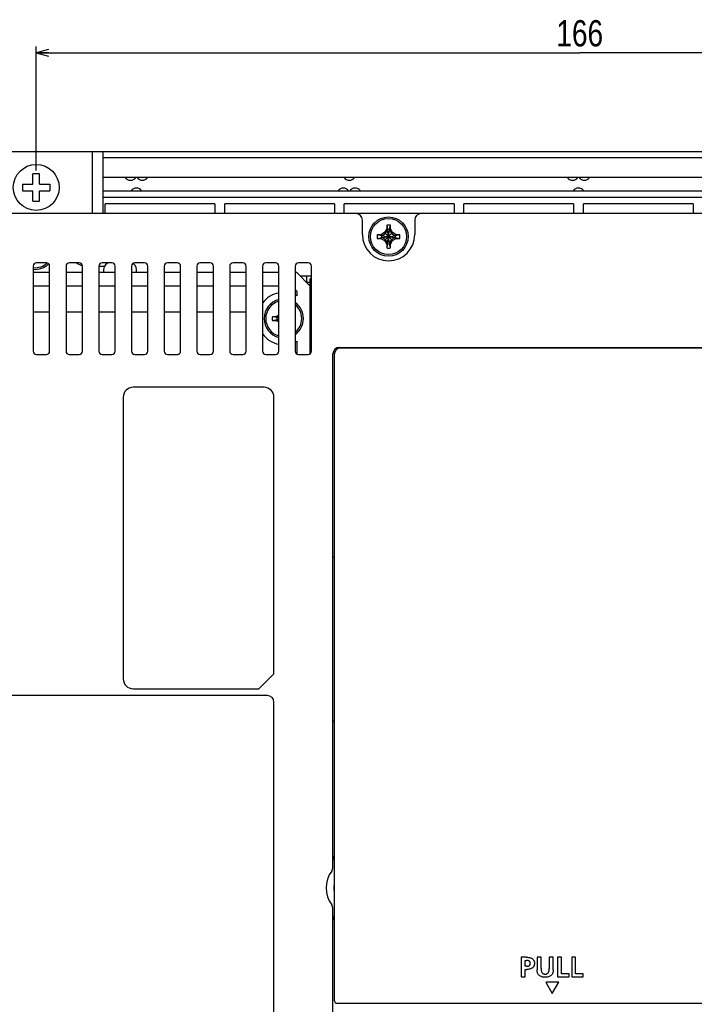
# Model space of a CAD drawing. Extents: x 0 to 699, y 0 to 413.
# Tile 16 of 19: x 493 to 596, y 167 to 317. Entities that reach past the tile are written whole.
import ezdxf
from ezdxf.enums import TextEntityAlignment as Align

# ---------------------------------------------------------------- set-up
doc = ezdxf.new("R2010")
doc.units = 0
doc.header["$LTSCALE"] = 46.255
doc.layers.get('0').update_dxf_attribs({"linetype": 'CONTINUOUS'})
doc.layers.add('AXIS', color=7, linetype='CONTINUOUS')
doc.layers.add('DIM', color=7, linetype='CONTINUOUS')
doc.styles.get("Standard").update_dxf_attribs({"font": 'txt', "width": 0.8})
doc.dimstyles.get("Standard").update_dxf_attribs({"dimtxt": 2.5, "dimasz": 2.5, "dimexe": 1.25, "dimexo": 0.625, "dimtad": 1, "dimcen": 2.5, "dimazin": 3, "dimtfac": 1, "dimtmove": 0, "dimatfit": 3})

# ---------------------------------------------------------------- blocks, each defined once
blk = doc.blocks.new('_OPEN')
at = {"color": 0, "linetype": 'BYBLOCK'}
for p, q in [((0, 0), (-1, 0.263)), ((-1, -0.263), (0, 0)), ((-1, 0), (0, 0))]:
    blk.add_line(p, q, dxfattribs=at)
blk = doc.blocks.new('*D6')
at = {"layer": 'DIM', "color": 2, "linetype": 'CONTINUOUS'}
for p, q in [((495.49, 294.16), (495.49, 313.09)), ((661.49, 294.16), (661.49, 313.09)), ((495.49, 312.09), (578.49, 312.09)), ((661.49, 312.09), (578.49, 312.09))]:
    blk.add_line(p, q, dxfattribs=at)
at = {"layer": 'DIM', "color": 2, "linetype": 'CONTINUOUS', "xscale": 1.9, "yscale": 1.9, "zscale": 1.9, "rotation": 180}
blk.add_blockref('_OPEN', (495.49, 312.09), dxfattribs=at)
at = {"layer": 'DIM', "color": 2, "linetype": 'CONTINUOUS', "xscale": 1.9, "yscale": 1.9, "zscale": 1.9}
blk.add_blockref('_OPEN', (661.49, 312.09), dxfattribs=at)
at = {"layer": 'DIM', "color": 2, "linetype": 'CONTINUOUS', "width": 0.8}
blk.add_text('166', height=4, dxfattribs=at).set_placement((578.49, 313.09), align=Align.CENTER)

msp = doc.modelspace()

# ---------------------------------------------------------------- linework, layer by layer
at = {"color": 7, "linetype": 'CONTINUOUS'}
for p, q in [((459.782, 297.061), (696.804, 297.061)), ((504.093, 287.561), (504.093, 297.061)), ((505.693, 287.561), (505.693, 297.061)), ((651.293, 296.061), (505.693, 296.061)), ((495.993, 293.661), (494.993, 293.661)), ((494.993, 292.061), (494.993, 293.661)), ((495.993, 292.061), (495.993, 293.661)), ((651.293, 293.061), (505.693, 293.061)), ((493.393, 292.061), (494.993, 292.061)), ((493.393, 292.061), (493.393, 291.061)), ((495.993, 292.061), (497.593, 292.061)), ((497.593, 292.061), (497.593, 291.061)), ((493.393, 291.061), (494.993, 291.061)), ((494.993, 289.461), (494.993, 291.061)), ((495.993, 291.061), (497.593, 291.061)), ((495.993, 289.461), (495.993, 291.061)), ((505.693, 291.061), (651.293, 291.061)), ((505.693, 290.061), (651.293, 290.061)), ((494.993, 289.461), (495.993, 289.461)), ((522.793, 289.061), (506.043, 289.061)), ((506.043, 287.561), (506.043, 289.061)), ((522.793, 289.061), (522.793, 287.561)), ((541.043, 289.061), (524.293, 289.061)), ((524.293, 287.561), (524.293, 289.061)), ((541.043, 289.061), (541.043, 287.561)), ((559.293, 289.061), (542.543, 289.061)), ((542.543, 287.561), (542.543, 289.061)), ((559.293, 289.061), (559.293, 287.561)), ((577.543, 289.061), (560.793, 289.061)), ((560.793, 287.561), (560.793, 289.061)), ((577.543, 289.061), (577.543, 287.561)), ((595.793, 289.061), (579.043, 289.061)), ((579.043, 287.561), (579.043, 289.061)), ((595.793, 289.061), (595.793, 287.561)), ((689.293, 287.561), (467.293, 287.561)), ((545.293, 284.361), (545.293, 286.561)), ((549.013, 285.788), (549.013, 285.228)), ((549.013, 285.788), (549.153, 285.132)), ((549.433, 285.132), (549.573, 285.788)), ((549.573, 285.228), (549.573, 285.788)), ((553.293, 286.561), (553.293, 284.361)), ((548.126, 284.341), (547.566, 284.341)), ((548.222, 284.201), (547.566, 284.341)), ((548.688, 284.666), (548.126, 284.341)), ((548.278, 284.201), (548.126, 284.341)), ((548.222, 283.921), (550.364, 284.201)), ((548.222, 284.201), (548.278, 284.201)), ((548.222, 284.201), (550.364, 283.921)), ((548.278, 284.201), (548.833, 284.521)), ((548.278, 283.921), (550.308, 284.201)), ((548.278, 284.201), (550.308, 283.921)), ((549.013, 285.228), (548.688, 284.666)), ((548.688, 284.666), (549.898, 283.456)), ((548.688, 283.456), (549.898, 284.666)), ((548.833, 284.521), (549.153, 285.076)), ((549.153, 285.076), (549.013, 285.228)), ((549.153, 285.076), (549.153, 285.132)), ((549.153, 282.99), (549.433, 285.132)), ((549.433, 282.99), (549.153, 285.132)), ((549.153, 283.046), (549.433, 285.076)), ((549.433, 283.046), (549.153, 285.076)), ((549.433, 285.076), (549.573, 285.228)), ((549.433, 285.132), (549.433, 285.076)), ((549.433, 285.076), (549.753, 284.521)), ((549.898, 284.666), (549.573, 285.228)), ((549.753, 284.521), (550.308, 284.201)), ((550.461, 284.341), (549.898, 284.666)), ((550.308, 284.201), (550.461, 284.341)), ((550.308, 284.201), (550.364, 284.201)), ((551.021, 284.341), (550.364, 284.201)), ((551.021, 284.341), (550.461, 284.341)), ((547.566, 283.781), (548.222, 283.921)), ((547.566, 283.781), (548.126, 283.781)), ((548.278, 283.921), (548.126, 283.781)), ((548.126, 283.781), (548.688, 283.456)), ((548.278, 283.921), (548.222, 283.921)), ((548.833, 283.601), (548.278, 283.921)), ((548.688, 283.456), (549.013, 282.893)), ((549.153, 283.046), (548.833, 283.601)), ((549.153, 283.046), (549.013, 282.893)), ((549.153, 282.99), (549.013, 282.333)), ((549.013, 282.893), (549.013, 282.333)), ((549.153, 282.99), (549.153, 283.046)), ((549.753, 283.601), (549.433, 283.046)), ((549.433, 283.046), (549.573, 282.893)), ((549.433, 283.046), (549.433, 282.99)), ((549.573, 282.333), (549.433, 282.99)), ((549.573, 282.893), (549.898, 283.456)), ((549.573, 282.333), (549.573, 282.893)), ((550.308, 283.921), (549.753, 283.601)), ((549.898, 283.456), (550.461, 283.781)), ((550.364, 283.921), (550.308, 283.921)), ((550.308, 283.921), (550.461, 283.781)), ((550.364, 283.921), (551.021, 283.781)), ((550.461, 283.781), (551.021, 283.781)), ((495.043, 279.561), (495.043, 266.561)), ((497.043, 280.061), (495.543, 280.061)), ((497.543, 266.561), (497.543, 279.561)), ((500.043, 279.561), (500.043, 266.561)), ((502.043, 280.061), (500.543, 280.061)), ((502.543, 266.561), (502.543, 279.561)), ((505.043, 279.561), (505.927, 279.561)), ((505.043, 279.561), (505.043, 266.561)), ((507.043, 280.061), (505.543, 280.061)), ((507.543, 266.561), (507.543, 279.561)), ((510.043, 279.561), (510.043, 266.561)), ((512.043, 280.061), (510.543, 280.061)), ((512.543, 266.561), (512.543, 279.561)), ((515.043, 279.561), (515.043, 266.561)), ((517.043, 280.061), (515.543, 280.061)), ((517.543, 266.561), (517.543, 279.561)), ((520.043, 279.561), (520.043, 266.561)), ((522.043, 280.061), (520.543, 280.061)), ((522.543, 266.561), (522.543, 279.561)), ((525.043, 279.561), (525.043, 266.561)), ((527.043, 280.061), (525.543, 280.061)), ((527.543, 266.561), (527.543, 279.561)), ((530.043, 279.561), (530.043, 266.561)), ((532.043, 280.061), (530.543, 280.061)), ((532.543, 266.561), (532.543, 279.561)), ((535.043, 279.561), (535.043, 266.561)), ((537.043, 280.061), (535.543, 280.061)), ((537.543, 266.561), (537.543, 279.561)), ((497.543, 278.561), (495.043, 278.561)), ((502.543, 278.561), (500.043, 278.561)), ((507.543, 278.561), (505.043, 278.561)), ((512.543, 278.561), (510.043, 278.561)), ((517.543, 278.561), (515.043, 278.561)), ((522.543, 278.561), (520.043, 278.561)), ((527.543, 278.561), (525.043, 278.561)), ((532.543, 278.561), (530.043, 278.561)), ((535.293, 278.561), (535.043, 278.561)), ((535.293, 278.561), (537.293, 276.561)), ((535.793, 278.061), (537.543, 278.061)), ((536.793, 277.061), (536.793, 278.061)), ((495.043, 276.561), (497.543, 276.561)), ((500.043, 276.561), (502.543, 276.561)), ((505.043, 276.561), (507.543, 276.561)), ((510.043, 276.561), (512.543, 276.561)), ((515.043, 276.561), (517.543, 276.561)), ((520.043, 276.561), (522.543, 276.561)), ((525.043, 276.561), (527.543, 276.561)), ((530.043, 276.561), (532.543, 276.561)), ((537.293, 277.061), (536.793, 277.061)), ((537.543, 277.811), (537.293, 277.561)), ((537.293, 277.561), (537.293, 266.128)), ((535.043, 275.982), (535.293, 275.732)), ((535.293, 275.732), (535.293, 275.025)), ((495.043, 272.561), (497.543, 272.561)), ((500.043, 272.561), (502.543, 272.561)), ((505.043, 272.561), (507.543, 272.561)), ((510.043, 272.561), (512.543, 272.561)), ((515.043, 272.561), (517.543, 272.561)), ((520.043, 272.561), (522.543, 272.561)), ((525.043, 272.561), (527.543, 272.561)), ((532.543, 272.082), (532.126, 271.841)), ((532.126, 271.841), (531.566, 271.841)), ((532.222, 271.701), (531.566, 271.841)), ((531.566, 271.281), (532.222, 271.421)), ((531.566, 271.281), (532.126, 271.281)), ((532.278, 271.701), (532.126, 271.841)), ((532.278, 271.421), (532.126, 271.281)), ((532.126, 271.281), (532.543, 271.04)), ((532.222, 271.701), (532.278, 271.701)), ((532.543, 271.659), (532.222, 271.701)), ((532.222, 271.421), (532.543, 271.463)), ((532.278, 271.421), (532.222, 271.421)), ((532.278, 271.701), (532.543, 271.854)), ((532.543, 271.664), (532.278, 271.701)), ((532.543, 271.457), (532.278, 271.421)), ((532.543, 271.268), (532.278, 271.421)), ((535.293, 268.097), (535.293, 266.128)), ((495.543, 266.061), (497.043, 266.061)), ((500.543, 266.061), (502.043, 266.061)), ((505.543, 266.061), (507.043, 266.061)), ((510.543, 266.061), (512.043, 266.061)), ((515.543, 266.061), (517.043, 266.061)), ((520.543, 266.061), (522.043, 266.061)), ((525.543, 266.061), (527.043, 266.061)), ((530.543, 266.061), (532.043, 266.061)), ((535.543, 266.061), (537.043, 266.061)), ((540.793, 187.823), (540.793, 266.161)), ((540.993, 266.061), (540.993, 167.561)), ((541.793, 267.161), (673.793, 267.161)), ((606.593, 267.061), (541.993, 267.061)), ((569.093, 267.161), (569.093, 267.061)), ((569.293, 267.161), (569.293, 267.061)), ((579.293, 267.161), (579.293, 267.061)), ((579.493, 267.061), (579.493, 267.161)), ((540.993, 235.161), (540.793, 235.161)), ((530.793, 214.011), (477.793, 214.011)), ((531.793, 155.011), (531.793, 213.011)), ((540.793, 210.161), (540.993, 210.161)), ((540.793, 113.561), (540.793, 181.498)), ((570.322, 174.095), (569.561, 174.095)), ((569.561, 174.095), (569.561, 171.093)), ((570.163, 173.621), (570.374, 173.621)), ((570.163, 172.706), (570.163, 173.621)), ((570.322, 174.095), (570.507, 174.089)), ((570.47, 173.617), (570.374, 173.621)), ((570.554, 173.606), (570.47, 173.617)), ((570.507, 174.089), (570.67, 174.074)), ((570.626, 173.588), (570.554, 173.606)), ((570.687, 173.566), (570.626, 173.588)), ((570.67, 174.074), (570.813, 174.05)), ((570.741, 173.54), (570.687, 173.566)), ((570.739, 172.779), (570.785, 172.807)), ((570.786, 173.51), (570.741, 173.54)), ((570.785, 172.807), (570.825, 172.839)), ((570.825, 173.476), (570.786, 173.51)), ((570.813, 174.05), (570.938, 174.019)), ((570.859, 173.439), (570.825, 173.476)), ((570.825, 172.839), (570.858, 172.874)), ((570.858, 172.874), (570.886, 172.913)), ((570.887, 173.396), (570.859, 173.439)), ((570.886, 172.913), (570.909, 172.957)), ((570.91, 173.35), (570.887, 173.396)), ((570.909, 172.957), (570.927, 173.006)), ((570.928, 173.298), (570.91, 173.35)), ((570.927, 173.006), (570.939, 173.06)), ((570.939, 173.241), (570.928, 173.298)), ((570.938, 174.019), (571.046, 173.982)), ((570.945, 173.181), (570.939, 173.241)), ((570.939, 173.06), (570.945, 173.119)), ((570.945, 173.119), (570.945, 173.181)), ((571.046, 173.982), (571.14, 173.939)), ((571.14, 173.939), (571.222, 173.892)), ((571.222, 173.892), (571.292, 173.842)), ((571.292, 173.842), (571.352, 173.788)), ((571.352, 173.788), (571.404, 173.729)), ((571.404, 173.729), (571.449, 173.667)), ((571.449, 173.667), (571.487, 173.599)), ((571.487, 173.599), (571.519, 173.524)), ((571.528, 172.856), (571.497, 172.772)), ((571.519, 173.524), (571.544, 173.442)), ((571.551, 172.951), (571.528, 172.856)), ((571.544, 173.442), (571.562, 173.352)), ((571.567, 173.051), (571.551, 172.951)), ((571.562, 173.352), (571.572, 173.255)), ((571.573, 173.153), (571.567, 173.051)), ((571.572, 173.255), (571.573, 173.153)), ((572.584, 174.095), (571.982, 174.095)), ((571.982, 174.095), (571.982, 172.176)), ((572.584, 172.361), (572.584, 174.095)), ((574.434, 174.095), (573.831, 174.095)), ((573.831, 174.095), (573.831, 172.361)), ((574.434, 172.176), (574.434, 174.095)), ((575.711, 174.095), (575.109, 174.095)), ((575.109, 174.095), (575.109, 171.093)), ((575.711, 171.565), (575.711, 174.095)), ((577.861, 174.095), (577.259, 174.095)), ((577.259, 174.095), (577.259, 171.093)), ((577.861, 171.565), (577.861, 174.095)), ((570.374, 172.706), (570.163, 172.706)), ((570.163, 172.232), (570.417, 172.232)), ((570.163, 171.093), (570.163, 172.232)), ((570.374, 172.706), (570.469, 172.709)), ((570.588, 172.239), (570.417, 172.232)), ((570.469, 172.709), (570.551, 172.719)), ((570.551, 172.719), (570.623, 172.734)), ((570.738, 172.256), (570.588, 172.239)), ((570.623, 172.734), (570.686, 172.755)), ((570.686, 172.755), (570.739, 172.779)), ((570.869, 172.283), (570.738, 172.256)), ((570.982, 172.316), (570.869, 172.283)), ((571.081, 172.356), (570.982, 172.316)), ((571.167, 172.401), (571.081, 172.356)), ((571.242, 172.45), (571.167, 172.401)), ((571.308, 172.504), (571.242, 172.45)), ((571.366, 172.563), (571.308, 172.504)), ((571.416, 172.627), (571.366, 172.563)), ((571.46, 172.696), (571.416, 172.627)), ((571.497, 172.772), (571.46, 172.696)), ((571.988, 172.025), (571.982, 172.176)), ((572.004, 171.89), (571.988, 172.025)), ((572.03, 171.771), (572.004, 171.89)), ((572.063, 171.666), (572.03, 171.771)), ((572.103, 171.573), (572.063, 171.666)), ((572.149, 171.491), (572.103, 171.573)), ((572.202, 171.416), (572.149, 171.491)), ((572.261, 171.349), (572.202, 171.416)), ((572.328, 171.289), (572.261, 171.349)), ((572.403, 171.234), (572.328, 171.289)), ((572.584, 172.361), (572.588, 172.228)), ((572.588, 172.228), (572.6, 172.111)), ((572.6, 172.111), (572.618, 172.008)), ((572.618, 172.008), (572.642, 171.919)), ((572.642, 171.919), (572.671, 171.842)), ((572.671, 171.842), (572.705, 171.775)), ((572.705, 171.775), (572.743, 171.718)), ((572.743, 171.718), (572.785, 171.669)), ((572.785, 171.669), (572.83, 171.629)), ((572.83, 171.629), (572.878, 171.595)), ((572.878, 171.595), (572.931, 171.567)), ((572.931, 171.567), (572.991, 171.544)), ((572.991, 171.544), (573.058, 171.527)), ((573.058, 171.527), (573.132, 171.517)), ((573.132, 171.517), (573.208, 171.514)), ((573.208, 171.514), (573.285, 171.517)), ((573.285, 171.517), (573.358, 171.527)), ((573.358, 171.527), (573.426, 171.544)), ((573.426, 171.544), (573.485, 171.567)), ((573.485, 171.567), (573.538, 171.596)), ((573.538, 171.596), (573.587, 171.629)), ((573.587, 171.629), (573.632, 171.67)), ((573.632, 171.67), (573.673, 171.719)), ((573.673, 171.719), (573.711, 171.776)), ((573.711, 171.776), (573.745, 171.843)), ((573.745, 171.843), (573.774, 171.921)), ((573.774, 171.921), (573.798, 172.01)), ((573.798, 172.01), (573.816, 172.112)), ((573.816, 172.112), (573.828, 172.229)), ((573.828, 172.229), (573.831, 172.361)), ((574.087, 171.288), (574.012, 171.233)), ((574.154, 171.349), (574.087, 171.288)), ((574.213, 171.415), (574.154, 171.349)), ((574.266, 171.49), (574.213, 171.415)), ((574.313, 171.573), (574.266, 171.49)), ((574.353, 171.665), (574.313, 171.573)), ((574.386, 171.77), (574.353, 171.665)), ((574.411, 171.889), (574.386, 171.77)), ((574.428, 172.024), (574.411, 171.889)), ((574.434, 172.176), (574.428, 172.024)), ((576.877, 171.565), (575.711, 171.565)), ((576.877, 171.093), (576.877, 171.565)), ((579.027, 171.565), (577.861, 171.565)), ((579.027, 171.093), (579.027, 171.565)), ((569.561, 171.093), (570.163, 171.093)), ((572.488, 171.185), (572.403, 171.234)), ((572.585, 171.141), (572.488, 171.185)), ((572.695, 171.104), (572.585, 171.141)), ((572.822, 171.074), (572.695, 171.104)), ((572.964, 171.053), (572.822, 171.074)), ((573.123, 171.042), (572.964, 171.053)), ((573.289, 171.042), (573.123, 171.042)), ((573.449, 171.053), (573.289, 171.042)), ((575.294, 170.292), (573.294, 170.292)), ((573.294, 170.292), (574.294, 168.56)), ((573.592, 171.074), (573.449, 171.053)), ((573.719, 171.104), (573.592, 171.074)), ((573.83, 171.141), (573.719, 171.104)), ((573.927, 171.184), (573.83, 171.141)), ((574.012, 171.233), (573.927, 171.184)), ((574.294, 168.56), (575.294, 170.292)), ((575.109, 171.093), (576.877, 171.093)), ((577.259, 171.093), (579.027, 171.093)), ((541.493, 167.061), (607.093, 167.061))]:
    msp.add_line(p, q, dxfattribs=at)
for centre, radius in [((495.493, 291.561), 3.5), ((549.293, 284.061), 3), ((549.293, 284.061), 2.75)]:
    msp.add_circle(centre, radius, dxfattribs=at)
for centre, radius, start, end in [((509.893, 293.661), 1, 216.8699, 323.1301), ((511.693, 293.661), 1, 216.8699, 323.1301), ((543.293, 293.661), 1, 216.8699, 323.1301), ((577.393, 293.661), 1, 216.8699, 323.1301), ((579.193, 293.661), 1, 216.8699, 323.1301), ((510.793, 290.461), 1, 36.8699, 143.1301), ((542.393, 290.461), 1, 36.8699, 143.1301), ((544.193, 290.461), 1, 36.8699, 143.1301), ((578.293, 290.461), 1, 36.8699, 143.1301), ((544.293, 286.561), 1, 0.00027, 90), ((554.293, 286.561), 1, 90, 180), ((549.293, 284.061), 1.75, 80.7931, 99.2069), ((549.293, 284.361), 4, 180, 360), ((549.293, 284.061), 1.75, 170.7931, 189.2069), ((549.295, 284.061), 1.082, 172.56227, 187.43773), ((549.293, 284.059), 1.082, 82.56227, 97.43773), ((549.292, 284.061), 1.082, 352.56227, 7.43773), ((549.293, 284.061), 1.75, 350.7931, 9.2069), ((549.293, 284.062), 1.082, 262.56227, 277.43773), ((549.293, 284.061), 1.75, 260.7931, 279.2069), ((495.543, 279.561), 0.5, 90, 180), ((495.293, 282.061), 2.75, 264.77845, 312.76477), ((495.293, 282.061), 3, 265.21668, 314.40876), ((497.043, 279.561), 0.5, 0, 90), ((500.543, 279.561), 0.5, 90, 180), ((503.043, 281.561), 2, 228.62748, 255.37183), ((502.043, 279.561), 0.5, 0, 90), ((505.543, 279.561), 0.5, 90, 180), ((507.043, 279.561), 0.5, 0, 90), ((510.543, 279.561), 0.5, 90, 180), ((512.043, 279.561), 0.5, 0, 90), ((515.543, 279.561), 0.5, 90, 180), ((517.043, 279.561), 0.5, 0, 90), ((520.543, 279.561), 0.5, 90, 180), ((522.043, 279.561), 0.5, 0, 90), ((525.543, 279.561), 0.5, 90, 180), ((527.043, 279.561), 0.5, 0, 90), ((530.543, 279.561), 0.5, 90, 180), ((532.043, 279.561), 0.5, 0, 90), ((535.543, 279.561), 0.5, 90, 180), ((537.043, 279.561), 0.5, 0, 90), ((533.293, 271.561), 4, 100.81065, 144.36523), ((533.293, 271.561), 4, 60, 64.04988), ((533.293, 271.561), 3, 104.50329, 255.49621), ((533.293, 271.561), 2.75, 105.8687, 254.13155), ((533.293, 271.561), 2.75, 309.57902, 50.42423), ((533.293, 271.561), 3, 305.78525, 54.21498), ((533.293, 271.561), 1.75, 170.7931, 189.2069), ((533.295, 271.561), 1.082, 172.56227, 187.43773), ((533.293, 271.561), 4, 215.64697, 259.19295), ((533.293, 271.561), 4, 295.95274, 300), ((495.543, 266.561), 0.5, 180, 270), ((497.043, 266.561), 0.5, 270, 360), ((500.543, 266.561), 0.5, 180, 270), ((502.043, 266.561), 0.5, 270, 360), ((505.543, 266.561), 0.5, 180, 270), ((507.043, 266.561), 0.5, 270, 360), ((510.543, 266.561), 0.5, 180, 270), ((512.043, 266.561), 0.5, 270, 360), ((515.543, 266.561), 0.5, 180, 270), ((517.043, 266.561), 0.5, 270, 360), ((520.543, 266.561), 0.5, 180, 270), ((522.043, 266.561), 0.5, 270, 360), ((525.543, 266.561), 0.5, 180, 270), ((527.043, 266.561), 0.5, 270, 360), ((530.543, 266.561), 0.5, 180, 270), ((532.043, 266.561), 0.5, 270, 360), ((535.543, 266.561), 0.5, 180, 270), ((537.043, 266.561), 0.5, 270, 360), ((541.793, 266.161), 1, 90, 180), ((541.993, 266.061), 1, 90, 180), ((530.793, 213.011), 1, 0, 90), ((541.793, 189.56), 1, 180, 216.83462), ((539.793, 187.823), 1, 324.9032, 360), ((544.293, 184.661), 4.5, 144.9032, 215.0968), ((544.293, 184.661), 3.35, 170.28617, 189.71383), ((539.793, 181.498), 1, 0, 35.0968), ((541.793, 179.762), 1, 143.16538, 180), ((541.493, 167.561), 0.5, 180, 270)]:
    msp.add_arc(centre, radius, start, end, dxfattribs=at)
at = {"layer": 'AXIS', "color": 7, "linetype": 'CONTINUOUS'}
for p, q in [((505.793, 279.061), (505.793, 278.561)), ((510.793, 278.561), (510.793, 279.061)), ((530.293, 261.061), (510.293, 261.061)), ((508.793, 259.561), (508.793, 216.561)), ((531.793, 217.361), (531.793, 259.561)), ((529.493, 215.061), (531.793, 217.361)), ((510.293, 215.061), (529.493, 215.061))]:
    msp.add_line(p, q, dxfattribs=at)
for centre, radius, start, end in [((506.793, 279.061), 1, 90, 180), ((509.793, 279.061), 1, 0, 63.61627), ((510.293, 259.561), 1.5, 90, 180), ((530.293, 259.561), 1.5, 0, 90), ((510.293, 216.561), 1.5, 180, 270)]:
    msp.add_arc(centre, radius, start, end, dxfattribs=at)

# ---------------------------------------------------------------- dimensions: what is measured, and where the dimension line sits
at = {"layer": 'DIM', "color": 2, "linetype": 'CONTINUOUS'}
dim = msp.add_linear_dim(base=(661.493, 312.089), p1=(495.493, 293.661), p2=(661.493, 293.661), dimstyle='Standard', dxfattribs=at)
dim.commit()
dim.dimension.update_dxf_attribs({"geometry": '*D6', "text_midpoint": (578.693, 312.089), "dimtype": 128})

doc.saveas('drawing.dxf')
